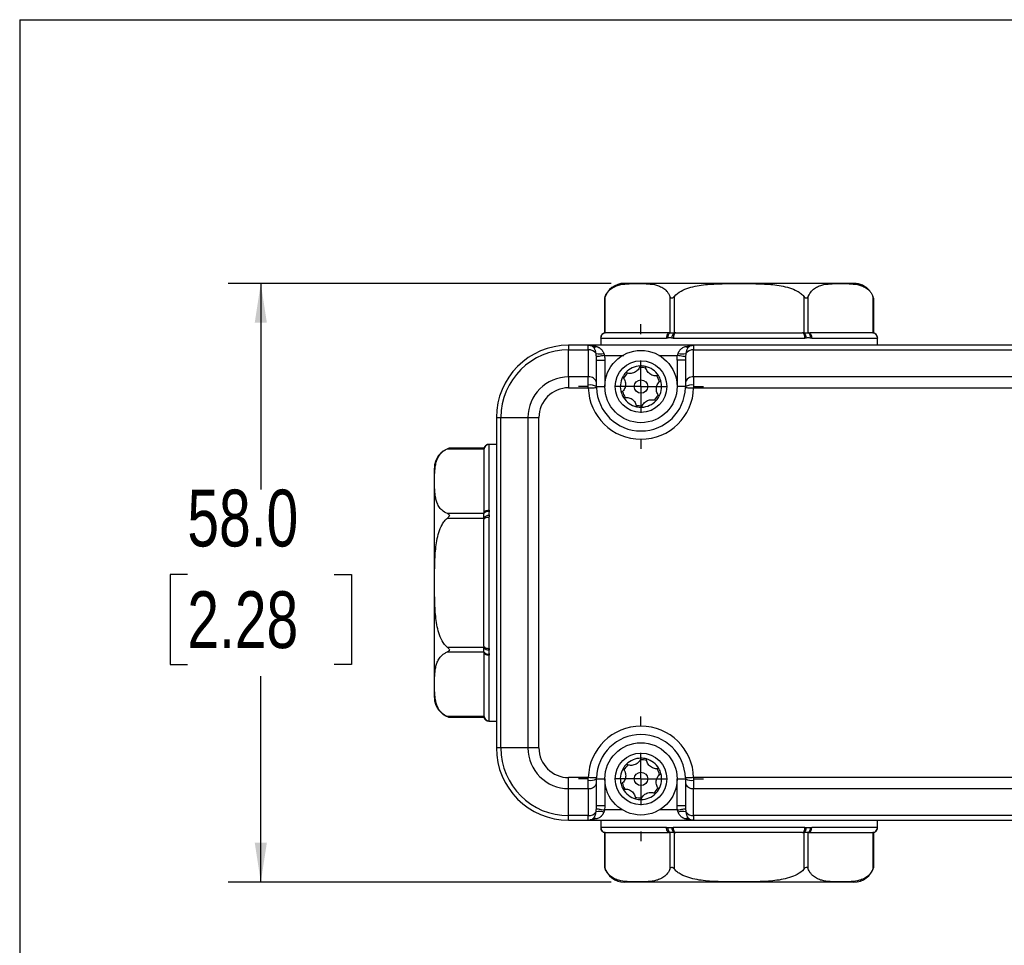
# Model space of a CAD drawing. Header units: millimetres. Extents: x 0 to 559, y 0 to 432.
# Tile 6 of 22: x 0 to 95, y 342 to 432. Entities that reach past the tile are written whole.
import ezdxf

# ---------------------------------------------------------------- set-up
doc = ezdxf.new("R2010")
doc.units = ezdxf.units.MM
doc.linetypes.add('CENTERX2', pattern=[20.32, 12.7, -2.54, 2.54, -2.54])
doc.layers.add('CENTER', color=40, linetype='CENTERX2')
doc.layers.add('DIMENSIONS', color=140, linetype='Continuous', lineweight=25)
doc.styles.add('SLDTEXTSTYLE0', font='TXT', dxfattribs={"width": 0.75})
doc.dimstyles.new('SLDDIMSTYLE1', dxfattribs={"dimtxt": 5.5, "dimasz": 3.81, "dimexe": 0, "dimexo": 0.0625, "dimgap": 1.375, "dimtad": 0, "dimtih": 1, "dimtoh": 1, "dimdec": 1, "dimrnd": 1e-09, "dimzin": 4, "dimdsep": 46, "dimtxsty": 'SLDTEXTSTYLE0', "dimsah": 1, "dimcen": 0.09, "dimadec": 0, "dimazin": 1, "dimtfac": 1, "dimtdec": 1, "dimtofl": 0, "dimtmove": 0, "dimatfit": 3, "dimfxl": 0, "dimfrac": 2, "dimtolj": 1, "dimtzin": 12, "dimarcsym": 0})

# ---------------------------------------------------------------- blocks, each defined once
blk = doc.blocks.new('_D_3')
at = {"layer": 'DIMENSIONS'}
for p, q in [((57.272, 406.262), (20.168, 406.262)), ((23.343, 406.262), (23.343, 386.301)), ((16.231, 378.072), (14.555, 378.072)), ((14.555, 378.072), (14.555, 369.34)), ((30.455, 378.072), (32.13, 378.072)), ((32.13, 378.072), (32.13, 369.34)), ((14.555, 369.34), (16.231, 369.34)), ((32.13, 369.34), (30.455, 369.34)), ((23.343, 348.262), (23.343, 368.223)), ((57.272, 348.262), (20.168, 348.262))]:
    blk.add_line(p, q, dxfattribs=at)
for points in [[(23.343, 406.262), (22.757, 402.452), (23.929, 402.452)], [(23.343, 348.262), (23.929, 352.072), (22.757, 352.072)]]:
    blk.add_solid(points, dxfattribs=at)
at = {"layer": 'DIMENSIONS', "char_height": 5.5, "attachment_point": 1, "style": 'SLDTEXTSTYLE0'}
for s, insert in [('58.0', (16.231, 386.279)), ('2.28', (16.231, 376.43))]:
    blk.add_mtext(s, dxfattribs=dict(at, insert=insert))
blk = doc.blocks.new('SW_CENTERMARKSYMBOL_0')
at = {"layer": 'CENTER', "color": 0}
for p, q in [((0, 5.08), (0, 6.04)), ((0, 0), (0, 2.54)), ((-5.08, 0), (-6.04, 0)), ((0, 0), (-2.54, 0)), ((0, 0), (0, -2.54)), ((0, 0), (2.54, 0)), ((5.08, 0), (6.04, 0)), ((0, -5.08), (0, -6.04))]:
    blk.add_line(p, q, dxfattribs=at)
blk = doc.blocks.new('SW_CENTERMARKSYMBOL_1')
at = {"layer": 'CENTER', "color": 0}
for p, q in [((0, 5.08), (0, 6.04)), ((0, 0), (0, 2.54)), ((-5.08, 0), (-6.04, 0)), ((0, 0), (-2.54, 0)), ((0, 0), (0, -2.54)), ((0, 0), (2.54, 0)), ((5.08, 0), (6.04, 0)), ((0, -5.08), (0, -6.04))]:
    blk.add_line(p, q, dxfattribs=at)

msp = doc.modelspace()

# ---------------------------------------------------------------- linework, layer by layer
at = {"color": 7, "linetype": 'Continuous'}
for q in [(0, 0), (558.8, 431.8)]:
    msp.add_line((0, 431.8), q, dxfattribs=at)
for p, q in [((56.62, 404.815), (56.62, 401.462)), ((56.687, 401.462), (56.687, 405.002)), ((62.951, 405.002), (62.951, 401.462)), ((63.384, 401.462), (63.384, 405.002)), ((75.912, 405.002), (75.912, 401.462)), ((76.345, 401.462), (76.345, 405.002)), ((82.676, 404.815), (82.583, 405.072)), ((82.61, 405.002), (82.61, 401.462)), ((82.677, 401.462), (82.677, 404.815)), ((62.951, 401.462), (62.884, 401.462)), ((63.517, 401.462), (63.384, 401.462)), ((75.912, 401.462), (75.779, 401.462)), ((76.412, 401.462), (76.345, 401.462)), ((56.248, 400.982), (56.248, 400.262)), ((56.253, 400.962), (62.622, 400.962)), ((63.28, 400.962), (76.017, 400.962)), ((76.674, 400.962), (83.043, 400.962)), ((83.048, 400.262), (83.048, 400.982)), ((53.148, 400.262), (53.148, 399.823)), ((55.048, 400.262), (53.148, 400.262)), ((53.148, 397.201), (53.148, 399.823)), ((53.148, 399.823), (55.048, 399.823)), ((55.048, 399.823), (55.048, 400.262)), ((65.248, 400.262), (55.048, 400.262)), ((55.048, 399.823), (55.048, 397.201)), ((64.423, 400.135), (65.089, 400.237)), ((65.248, 400.262), (65.248, 399.823)), ((174.766, 400.262), (65.248, 400.262)), ((65.248, 397.201), (65.248, 399.823)), ((65.248, 399.823), (174.766, 399.823)), ((55.848, 396.636), (55.848, 398.831)), ((55.848, 398.831), (56.648, 398.831)), ((56.619, 399.262), (58.482, 399.262)), ((56.648, 398.831), (56.648, 396.262)), ((61.881, 399.262), (63.677, 399.262)), ((64.448, 398.831), (63.648, 398.831)), ((63.648, 398.831), (63.648, 396.262)), ((64.448, 398.831), (64.448, 396.636)), ((53.148, 397.201), (53.148, 396.141)), ((55.048, 397.201), (53.148, 397.201)), ((55.048, 396.401), (55.048, 397.201)), ((55.848, 396.262), (55.848, 396.636)), ((64.448, 396.636), (64.448, 396.262)), ((128.769, 397.201), (65.248, 397.201)), ((65.248, 397.201), (65.248, 396.401)), ((53.148, 396.141), (55.05, 396.141)), ((55.848, 396.262), (56.648, 396.262)), ((64.448, 396.262), (63.648, 396.262)), ((65.247, 396.141), (127.675, 396.141)), ((46.148, 393.262), (46.148, 361.262)), ((46.148, 393.262), (46.587, 393.262)), ((46.587, 361.262), (46.587, 393.262)), ((46.587, 393.262), (49.209, 393.262)), ((49.209, 393.262), (49.209, 361.262)), ((49.209, 393.262), (50.269, 393.262)), ((50.269, 361.262), (50.269, 393.262)), ((41.408, 390.224), (44.948, 390.224)), ((44.948, 390.291), (41.597, 390.291)), ((46.148, 390.662), (45.428, 390.662)), ((45.448, 384.288), (45.448, 390.657)), ((44.948, 383.959), (41.408, 383.959)), ((41.408, 383.526), (44.948, 383.526)), ((44.948, 384.026), (44.948, 383.959)), ((44.948, 383.526), (44.948, 383.393)), ((45.448, 370.894), (45.448, 383.631)), ((44.948, 370.998), (41.408, 370.998)), ((44.948, 371.131), (44.948, 370.998)), ((41.408, 370.565), (44.948, 370.565)), ((44.948, 370.565), (44.948, 370.498)), ((45.448, 363.867), (45.448, 370.236)), ((44.948, 364.3), (41.408, 364.3)), ((41.597, 364.234), (44.948, 364.234)), ((45.428, 363.862), (46.148, 363.862)), ((46.587, 361.262), (46.148, 361.262)), ((49.209, 361.262), (46.587, 361.262)), ((50.269, 361.262), (49.209, 361.262)), ((55.05, 358.383), (53.148, 358.383)), ((53.148, 357.323), (53.148, 358.383)), ((55.048, 357.323), (55.048, 358.123)), ((55.848, 357.888), (55.848, 358.262)), ((55.848, 358.262), (56.648, 358.262)), ((55.848, 355.693), (55.848, 357.888)), ((56.648, 358.262), (56.648, 355.693)), ((63.648, 355.693), (63.648, 358.262)), ((63.648, 358.262), (64.448, 358.262)), ((64.448, 358.262), (64.448, 357.888)), ((64.448, 357.888), (64.448, 355.693)), ((127.675, 358.383), (65.247, 358.383)), ((65.248, 358.123), (65.248, 357.323)), ((53.148, 357.323), (55.048, 357.323)), ((53.148, 354.701), (53.148, 357.323)), ((55.048, 357.323), (55.048, 354.701)), ((65.248, 354.701), (65.248, 357.323)), ((65.248, 357.323), (128.769, 357.323)), ((55.848, 355.693), (56.648, 355.693)), ((63.648, 355.693), (64.448, 355.693)), ((55.048, 354.701), (53.148, 354.701)), ((53.148, 354.262), (53.148, 354.701)), ((55.048, 354.262), (55.048, 354.701)), ((58.345, 355.262), (56.619, 355.262)), ((63.677, 355.262), (61.951, 355.262)), ((174.766, 354.701), (65.248, 354.701)), ((65.248, 354.701), (65.248, 354.262)), ((53.148, 354.262), (55.048, 354.262)), ((55.048, 354.262), (65.248, 354.262)), ((55.873, 354.389), (55.207, 354.287)), ((56.248, 354.262), (56.248, 353.542)), ((65.248, 354.262), (174.766, 354.262)), ((83.048, 353.542), (83.048, 354.262)), ((62.622, 353.562), (56.253, 353.562)), ((56.62, 353.062), (56.62, 349.711)), ((56.687, 349.522), (56.687, 353.062)), ((62.884, 353.062), (62.951, 353.062)), ((62.951, 353.062), (62.951, 349.522)), ((76.017, 353.562), (63.28, 353.562)), ((63.384, 353.062), (63.517, 353.062)), ((63.384, 349.522), (63.384, 353.062)), ((75.779, 353.062), (75.912, 353.062)), ((75.912, 353.062), (75.912, 349.522)), ((76.345, 349.522), (76.345, 353.062)), ((76.345, 353.062), (76.412, 353.062)), ((83.043, 353.562), (76.674, 353.562)), ((82.61, 353.062), (82.61, 349.522)), ((82.677, 349.711), (82.677, 353.062))]:
    msp.add_line(p, q)
at = {"flags": 128}
for points in [[(62.884, 401.462), (62.833, 401.452), (62.784, 401.424), (62.738, 401.378), (62.699, 401.316), (62.666, 401.24), (62.642, 401.153), (62.627, 401.06), (62.622, 400.962)], [(63.517, 401.462), (63.471, 401.452), (63.426, 401.424), (63.385, 401.378), (63.349, 401.316), (63.32, 401.24), (63.298, 401.153), (63.284, 401.06), (63.28, 400.962)], [(76.017, 400.962), (76.012, 401.06), (75.999, 401.153), (75.977, 401.24), (75.947, 401.316), (75.911, 401.378), (75.87, 401.424), (75.825, 401.452), (75.779, 401.462)], [(76.412, 401.462), (76.463, 401.452), (76.512, 401.424), (76.558, 401.378), (76.597, 401.316), (76.63, 401.24), (76.654, 401.153), (76.669, 401.06), (76.674, 400.962)], [(56.619, 399.262), (56.477, 399.243), (56.34, 399.224), (56.212, 399.206), (56.097, 399.19), (55.999, 399.177), (55.921, 399.166), (55.865, 399.159), (55.833, 399.154)], [(64.463, 399.154), (64.431, 399.159), (64.375, 399.166), (64.297, 399.177), (64.199, 399.19), (64.084, 399.206), (63.956, 399.224), (63.819, 399.243), (63.677, 399.262)], [(55.05, 396.141), (55.206, 396.144), (55.356, 396.148), (55.494, 396.151), (55.615, 396.154), (55.715, 396.157), (55.788, 396.158), (55.834, 396.159), (55.849, 396.16)], [(64.447, 396.16), (64.462, 396.159), (64.508, 396.158), (64.582, 396.157), (64.681, 396.154), (64.802, 396.151), (64.941, 396.148), (65.091, 396.144), (65.247, 396.141)], [(44.948, 384.026), (44.958, 384.077), (44.986, 384.126), (45.032, 384.172), (45.095, 384.211), (45.17, 384.244), (45.257, 384.268), (45.351, 384.283), (45.448, 384.288)], [(44.948, 383.393), (44.958, 383.439), (44.986, 383.484), (45.032, 383.525), (45.095, 383.561), (45.17, 383.59), (45.257, 383.612), (45.351, 383.626), (45.448, 383.631)], [(44.948, 371.131), (44.958, 371.085), (44.986, 371.04), (45.032, 370.999), (45.095, 370.963), (45.17, 370.934), (45.257, 370.912), (45.351, 370.898), (45.448, 370.894)], [(45.448, 370.236), (45.351, 370.241), (45.257, 370.256), (45.17, 370.28), (45.095, 370.313), (45.032, 370.352), (44.986, 370.398), (44.958, 370.447), (44.948, 370.498)], [(55.849, 358.364), (55.834, 358.365), (55.788, 358.366), (55.715, 358.368), (55.615, 358.37), (55.494, 358.373), (55.356, 358.376), (55.206, 358.38), (55.05, 358.383)], [(65.247, 358.383), (65.091, 358.38), (64.941, 358.376), (64.802, 358.373), (64.681, 358.37), (64.582, 358.368), (64.508, 358.366), (64.462, 358.365), (64.447, 358.364)], [(55.833, 355.37), (55.865, 355.366), (55.921, 355.358), (55.999, 355.347), (56.097, 355.334), (56.212, 355.318), (56.34, 355.3), (56.477, 355.281), (56.619, 355.262)], [(63.677, 355.262), (63.819, 355.281), (63.956, 355.3), (64.084, 355.318), (64.199, 355.334), (64.297, 355.347), (64.375, 355.358), (64.431, 355.366), (64.463, 355.37)], [(62.884, 353.062), (62.833, 353.072), (62.784, 353.1), (62.738, 353.146), (62.699, 353.208), (62.666, 353.284), (62.642, 353.371), (62.627, 353.464), (62.622, 353.562)], [(63.517, 353.062), (63.471, 353.072), (63.426, 353.1), (63.385, 353.146), (63.349, 353.208), (63.32, 353.284), (63.298, 353.371), (63.284, 353.464), (63.28, 353.562)], [(75.779, 353.062), (75.825, 353.072), (75.87, 353.1), (75.911, 353.146), (75.947, 353.208), (75.977, 353.284), (75.999, 353.371), (76.012, 353.464), (76.017, 353.562)], [(76.412, 353.062), (76.463, 353.072), (76.512, 353.1), (76.558, 353.146), (76.597, 353.208), (76.63, 353.284), (76.654, 353.371), (76.669, 353.464), (76.674, 353.562)]]:
    msp.add_lwpolyline(points, dxfattribs=at)
for centre, radius in [((60.148, 396.262), 3.5), ((60.148, 396.262), 2.5), ((60.148, 396.262), 0.65), ((60.148, 358.262), 3.5), ((60.148, 358.262), 2.5), ((60.148, 358.262), 0.65)]:
    msp.add_circle(centre, radius)
for centre, radius, start, end in [((58.542, 404.262), 2, 90, 163.92905), ((80.754, 404.262), 2, 39.64815, 90), ((56.75, 400.966), 0.5, 97.2624, 179.86297), ((56.753, 400.962), 0.5, 90.01092, 180.01192), ((63.211, 401.075), 0.467, 123.89781, 193.3011), ((63.679, 401.01), 0.54, 123.16916, 184.54077), ((75.617, 401.01), 0.54, 355.45853, 56.83154), ((76.085, 401.075), 0.467, 346.698, 56.10309), ((82.543, 400.962), 0.5, 359.98843, 89.98872), ((82.546, 400.966), 0.5, 0.13893, 82.73569), ((53.148, 393.262), 7, 90, 180), ((53.148, 393.262), 6.561, 90, 180), ((55.048, 399.462), 0.8, 58.96487, 90), ((55.104, 398.991), 0.834, 33.40102, 93.85755), ((55.68, 400.554), 0.462, 241.70914, 294.75692), ((56.127, 401.02), 1.603, 258.23122, 285.37214), ((64.169, 401.02), 1.603, 254.62788, 281.76876), ((64.617, 400.554), 0.462, 245.24252, 298.29142), ((65.192, 398.991), 0.834, 86.14245, 146.59898), ((65.248, 399.462), 0.8, 90, 121.03513), ((60.148, 396.262), 2, 137.09504, 152.43175), ((60.148, 396.262), 1.85, 135.1164, 154.41039), ((60.148, 396.262), 2, 92.43175, 137.09504), ((60.148, 396.262), 1.85, 75.1164, 94.41039), ((60.148, 396.262), 2, 77.09504, 92.43175), ((60.148, 396.262), 2, 32.43175, 77.09504), ((53.148, 393.262), 3.939, 90, 180), ((55.148, 396.494), 0.714, 11.42255, 98.04859), ((60.148, 396.262), 2, 152.43175, 197.09504), ((60.148, 396.262), 1.85, 15.1164, 34.41039), ((60.148, 396.262), 2, 17.09504, 32.43175), ((60.148, 396.262), 2, 332.43175, 17.09504), ((65.148, 396.494), 0.714, 81.94995, 168.57874), ((53.148, 393.262), 2.879, 90, 180), ((55.242, 395.143), 1.273, 61.56852, 98.76642), ((60.148, 396.262), 5.1, 181.3631, 358.6369), ((60.148, 396.262), 4.3, 181.3631, 358.6369), ((60.148, 396.262), 2, 197.09504, 212.43175), ((60.148, 396.262), 1.85, 195.1164, 214.41039), ((65.054, 395.143), 1.273, 81.23279, 118.43228), ((60.148, 396.262), 2, 212.43175, 257.09504), ((60.148, 396.262), 2, 272.43175, 317.09504), ((60.148, 396.262), 1.85, 315.1164, 334.41039), ((60.148, 396.262), 2, 317.09504, 332.43175), ((60.148, 396.262), 1.85, 255.1164, 274.41039), ((60.148, 396.262), 2, 257.09504, 272.43175), ((42.148, 388.368), 2, 106.00468, 180), ((45.444, 390.16), 0.5, 90.13824, 172.73525), ((45.448, 390.157), 0.5, 89.98938, 179.98671), ((45.335, 383.699), 0.467, 76.69888, 146.10166), ((45.4, 383.231), 0.54, 85.45883, 146.83022), ((45.4, 371.293), 0.54, 213.16978, 274.54117), ((45.335, 370.825), 0.467, 213.89834, 283.30112), ((42.148, 366.156), 2, 180, 253.98235), ((45.448, 364.367), 0.5, 180.01329, 270.01062), ((45.444, 364.364), 0.5, 187.26475, 269.86176), ((60.148, 358.262), 5.1, 1.3631, 178.6369), ((60.148, 358.262), 4.3, 1.3631, 178.6369), ((53.148, 361.262), 7, 180, 270), ((53.148, 361.262), 6.561, 180, 270), ((53.148, 361.262), 3.939, 180, 270), ((53.148, 361.262), 2.879, 180, 270), ((60.148, 358.262), 2, 134.85432, 150.19103), ((60.148, 358.262), 1.85, 132.87568, 152.16967), ((60.148, 358.262), 2, 90.19103, 134.85432), ((60.148, 358.262), 1.85, 72.87568, 92.16967), ((60.148, 358.262), 2, 74.85432, 90.19103), ((60.148, 358.262), 2, 30.19103, 74.85432), ((60.148, 358.262), 2, 150.19103, 194.85432), ((60.148, 358.262), 1.85, 12.87568, 32.16967), ((60.148, 358.262), 2, 14.85432, 30.19103), ((60.148, 358.262), 2, 330.19103, 14.85432), ((55.242, 359.381), 1.273, 261.23358, 298.43148), ((55.148, 358.03), 0.714, 261.95141, 348.57745), ((60.148, 358.262), 2, 194.85432, 210.19103), ((60.148, 358.262), 1.85, 192.87568, 212.16967), ((65.054, 359.381), 1.273, 241.56772, 278.76721), ((65.148, 358.03), 0.714, 191.4214, 278.04973), ((60.148, 358.262), 2, 210.19103, 254.85432), ((60.148, 358.262), 2, 270.19103, 314.85432), ((60.148, 358.262), 1.85, 312.87568, 332.16967), ((60.148, 358.262), 2, 314.85432, 330.19103), ((60.148, 358.262), 1.85, 252.87568, 272.16967), ((60.148, 358.262), 2, 254.85432, 270.19103), ((55.104, 355.533), 0.834, 266.14245, 326.59898), ((56.127, 353.504), 1.603, 74.62786, 101.76878), ((64.169, 353.504), 1.603, 78.23124, 105.37212), ((65.192, 355.533), 0.834, 213.40102, 273.85755), ((55.048, 355.062), 0.8, 270, 301.03513), ((55.68, 353.97), 0.462, 65.24308, 118.29086), ((64.617, 353.97), 0.462, 61.70858, 114.75748), ((65.248, 355.062), 0.8, 238.96487, 270), ((56.75, 353.558), 0.5, 180.13703, 262.7376), ((56.753, 353.562), 0.5, 179.98808, 269.98908), ((63.211, 353.449), 0.467, 166.6989, 236.10219), ((63.679, 353.514), 0.54, 175.45923, 236.83084), ((75.617, 353.514), 0.54, 303.16846, 4.54147), ((76.085, 353.449), 0.467, 303.89691, 13.302), ((82.543, 353.562), 0.5, 270.01128, 0.01157), ((82.546, 353.558), 0.5, 277.26431, 359.86107), ((58.542, 350.262), 2, 196.00468, 270), ((80.754, 350.262), 2, 270, 343.98235)]:
    msp.add_arc(centre, radius, start, end)
for points, knots in [([(56.687, 405.002), (56.775, 405.217), (56.886, 405.379), (57.128, 405.647), (57.255, 405.747), (57.517, 405.91), (57.651, 405.973), (57.92, 406.071), (58.055, 406.107), (58.461, 406.191), (58.733, 406.215), (59.276, 406.243), (59.548, 406.247), (60.092, 406.247), (60.364, 406.243), (60.908, 406.215), (61.179, 406.19), (61.585, 406.106), (61.72, 406.07), (61.988, 405.972), (62.122, 405.91), (62.383, 405.746), (62.511, 405.644), (62.691, 405.446), (62.748, 405.372), (62.856, 405.204), (62.907, 405.109), (62.951, 405.002)], [0, 0, 0, 0, 0.0625, 0.0625, 0.125, 0.125, 0.1875, 0.1875, 0.25, 0.25, 0.375, 0.375, 0.5, 0.5, 0.625, 0.625, 0.75, 0.75, 0.8125, 0.8125, 0.875, 0.875, 0.9375, 0.9375, 0.96875, 0.96875, 1, 1, 1, 1]), ([(64.095, 406.262), (63.712, 406.262), (62.934, 406.262), (61.877, 406.262), (60.991, 406.262), (60.277, 406.262), (59.528, 406.262), (58.979, 406.262), (58.665, 406.262), (58.548, 406.262), (58.554, 406.262), (58.556, 406.262)], [0, 0, 0, 0, 0.116462, 0.236536, 0.360012, 0.456504, 0.553041, 0.749913, 0.848458, 0.947049, 1, 1, 1, 1]), ([(63.384, 405.002), (63.561, 405.217), (63.783, 405.379), (64.267, 405.647), (64.522, 405.747), (65.044, 405.91), (65.313, 405.973), (65.852, 406.071), (66.122, 406.107), (66.933, 406.191), (67.476, 406.215), (68.562, 406.243), (69.106, 406.247), (70.195, 406.247), (70.739, 406.243), (71.827, 406.215), (72.369, 406.19), (73.18, 406.106), (73.45, 406.07), (73.987, 405.972), (74.255, 405.91), (74.777, 405.746), (75.034, 405.644), (75.392, 405.446), (75.507, 405.372), (75.723, 405.204), (75.824, 405.109), (75.912, 405.002)], [0, 0, 0, 0, 0.0625, 0.0625, 0.125, 0.125, 0.1875, 0.1875, 0.25, 0.25, 0.375, 0.375, 0.5, 0.5, 0.625, 0.625, 0.75, 0.75, 0.8125, 0.8125, 0.875, 0.875, 0.9375, 0.9375, 0.96875, 0.96875, 1, 1, 1, 1]), ([(80.74, 406.262), (80.743, 406.262), (80.753, 406.262), (80.612, 406.262), (80.194, 406.262), (79.414, 406.262), (78.534, 406.262), (77.624, 406.262), (76.644, 406.262), (75.644, 406.262), (74.331, 406.262), (72.9, 406.262), (71.406, 406.262), (70.273, 406.262), (69.141, 406.262), (67.682, 406.262), (65.945, 406.262), (64.7, 406.262), (64.095, 406.262)], [0, 0, 0, 0, 0.021775, 0.070054, 0.162616, 0.249948, 0.308186, 0.368241, 0.429992, 0.478247, 0.526526, 0.624983, 0.674265, 0.723571, 0.771827, 0.820106, 0.912669, 1, 1, 1, 1]), ([(76.345, 405.002), (76.434, 405.217), (76.545, 405.379), (76.787, 405.647), (76.914, 405.747), (77.175, 405.91), (77.31, 405.973), (77.579, 406.071), (77.714, 406.107), (78.12, 406.191), (78.391, 406.215), (78.935, 406.243), (79.207, 406.247), (79.751, 406.247), (80.023, 406.243), (80.567, 406.215), (80.838, 406.19), (81.244, 406.106), (81.378, 406.07), (81.647, 405.972), (81.781, 405.91), (82.042, 405.746), (82.17, 405.644), (82.349, 405.446), (82.407, 405.372), (82.515, 405.204), (82.566, 405.109), (82.61, 405.002)], [0, 0, 0, 0, 0.0625, 0.0625, 0.125, 0.125, 0.1875, 0.1875, 0.25, 0.25, 0.375, 0.375, 0.5, 0.5, 0.625, 0.625, 0.75, 0.75, 0.8125, 0.8125, 0.875, 0.875, 0.9375, 0.9375, 0.96875, 0.96875, 1, 1, 1, 1]), ([(56.687, 405.002), (56.67, 404.96), (56.647, 404.899), (56.628, 404.839), (56.62, 404.815), (56.62, 404.815), (56.62, 404.815)], [0, 0, 0, 0, 0.495663, 0.71684, 0.902332, 1, 1, 1, 1]), ([(63.384, 405.002), (63.348, 404.959), (63.312, 404.917), (63.229, 404.844), (63.181, 404.812), (63.084, 404.813), (63.046, 404.846), (62.989, 404.918), (62.968, 404.959), (62.951, 405.002)], [0, 0, 0, 0, 0.25, 0.25, 0.5, 0.5, 0.75, 0.75, 1, 1, 1, 1]), ([(76.345, 405.002), (76.328, 404.959), (76.307, 404.918), (76.249, 404.845), (76.21, 404.813), (76.138, 404.813), (76.113, 404.821), (76.067, 404.847), (76.045, 404.863), (75.984, 404.918), (75.948, 404.959), (75.912, 405.002)], [0, 0, 0, 0, 0.25, 0.25, 0.5, 0.5, 0.625, 0.625, 0.75, 0.75, 1, 1, 1, 1]), ([(82.676, 404.815), (82.676, 404.814), (82.677, 404.812), (82.672, 404.829), (82.654, 404.886), (82.628, 404.955), (82.61, 405.002)], [0, 0, 0, 0, 0.050647, 0.198822, 0.446133, 1, 1, 1, 1]), ([(56.624, 401.463), (56.573, 401.445), (56.469, 401.408), (56.346, 401.291), (56.263, 401.142), (56.253, 401.032), (56.248, 400.979)], [0, 0, 0, 0, 0.242812, 0.499644, 0.756663, 1, 1, 1, 1]), ([(56.624, 401.462), (56.623, 401.462), (56.614, 401.462), (56.643, 401.462), (56.677, 401.462), (56.687, 401.462)], [0, 0, 0, 0, 0.12102, 0.768862, 1, 1, 1, 1]), ([(62.812, 401.462), (62.4, 401.462), (61.551, 401.462), (60.399, 401.462), (59.345, 401.462), (58.448, 401.462), (57.723, 401.462), (57.198, 401.462), (56.853, 401.462), (56.786, 401.462), (56.753, 401.462)], [0, 0, 0, 0, 0.116935, 0.240859, 0.368667, 0.496516, 0.624323, 0.752172, 0.876076, 1, 1, 1, 1]), ([(62.951, 401.462), (62.995, 401.462), (63.058, 401.462), (63.21, 401.462), (63.296, 401.462), (63.384, 401.462)], [0, 0, 0, 0, 0.5, 0.5, 1, 1, 1, 1]), ([(75.912, 401.462), (76, 401.462), (76.087, 401.462), (76.238, 401.462), (76.301, 401.462), (76.345, 401.462)], [0, 0, 0, 0, 0.5, 0.5, 1, 1, 1, 1]), ([(82.543, 401.462), (82.51, 401.462), (82.444, 401.462), (82.098, 401.462), (81.573, 401.462), (80.849, 401.462), (79.951, 401.462), (78.897, 401.462), (77.745, 401.462), (76.896, 401.462), (76.484, 401.462)], [0, 0, 0, 0, 0.123904, 0.247828, 0.375636, 0.503484, 0.631292, 0.75914, 0.883044, 1, 1, 1, 1]), ([(82.61, 401.462), (82.629, 401.462), (82.669, 401.462), (82.671, 401.462), (82.672, 401.462)], [0, 0, 0, 0, 0.479927, 1, 1, 1, 1]), ([(83.048, 400.979), (83.043, 401.032), (83.033, 401.142), (82.95, 401.291), (82.827, 401.408), (82.723, 401.445), (82.673, 401.463)], [0, 0, 0, 0, 0.243335, 0.500351, 0.7571702, 1, 1, 1, 1]), ([(56.25, 400.967), (56.249, 400.971), (56.248, 400.976), (56.248, 400.978), (56.248, 400.979)], [0, 0, 0, 0, 0.623365, 1, 1, 1, 1]), ([(56.253, 400.962), (56.253, 400.962), (56.251, 400.963), (56.25, 400.966), (56.25, 400.967)], [0, 0, 0, 0, 0.5037, 1, 1, 1, 1]), ([(62.757, 400.967), (62.735, 400.966), (62.69, 400.963), (62.645, 400.962), (62.622, 400.962)], [0, 0, 0, 0, 0.4963, 1, 1, 1, 1]), ([(62.948, 400.979), (62.924, 400.978), (62.86, 400.976), (62.797, 400.971), (62.757, 400.967)], [0, 0, 0, 0, 0.376602, 1, 1, 1, 1]), ([(63.28, 400.962), (63.256, 400.962), (63.21, 400.963), (63.164, 400.966), (63.141, 400.967)], [0, 0, 0, 0, 0.5037, 1, 1, 1, 1]), ([(76.155, 400.967), (76.132, 400.966), (76.086, 400.963), (76.04, 400.962), (76.017, 400.962)], [0, 0, 0, 0, 0.4963, 1, 1, 1, 1]), ([(76.539, 400.967), (76.476, 400.972), (76.412, 400.979), (76.284, 400.979), (76.22, 400.972), (76.155, 400.967)], [0, 0, 0, 0, 0.5, 0.5, 1, 1, 1, 1]), ([(76.674, 400.962), (76.652, 400.962), (76.607, 400.963), (76.562, 400.966), (76.539, 400.967)], [0, 0, 0, 0, 0.5037, 1, 1, 1, 1]), ([(83.046, 400.967), (83.046, 400.966), (83.045, 400.963), (83.043, 400.962), (83.043, 400.962)], [0, 0, 0, 0, 0.4963, 1, 1, 1, 1]), ([(83.048, 400.979), (83.048, 400.978), (83.048, 400.976), (83.047, 400.971), (83.046, 400.967)], [0, 0, 0, 0, 0.376603, 1, 1, 1, 1]), ([(55.048, 400.262), (55.106, 400.261), (55.211, 400.259), (55.35, 400.247), (55.504, 400.227), (55.676, 400.195), (55.81, 400.154), (55.873, 400.135)], [0, 0, 0, 0, 0.208505, 0.375181, 0.500029, 0.766161, 1, 1, 1, 1]), ([(55.8, 399.45), (55.796, 399.478), (55.787, 399.534), (55.77, 399.616), (55.747, 399.707), (55.717, 399.802), (55.677, 399.895), (55.632, 399.977), (55.582, 400.046), (55.526, 400.104), (55.482, 400.133), (55.461, 400.147)], [0, 0, 0, 0, 0.085903, 0.175029, 0.26753, 0.393193, 0.521057, 0.644317, 0.76452, 0.884374, 1, 1, 1, 1]), ([(55.833, 399.154), (55.83, 399.187), (55.824, 399.253), (55.812, 399.352), (55.804, 399.417), (55.8, 399.45)], [0, 0, 0, 0, 0.321272, 0.65436, 1, 1, 1, 1]), ([(55.873, 400.135), (55.903, 400.124), (55.964, 400.102), (56.049, 400.062), (56.131, 400.015), (56.207, 399.961), (56.297, 399.885), (56.393, 399.779), (56.486, 399.636), (56.53, 399.527), (56.552, 399.473)], [0, 0, 0, 0, 0.100952, 0.201098, 0.300758, 0.400256, 0.499915, 0.671924, 0.837867, 1, 1, 1, 1]), ([(56.552, 399.473), (56.566, 399.435), (56.591, 399.366), (56.61, 399.294), (56.619, 399.262)], [0, 0, 0, 0, 0.558447, 1, 1, 1, 1]), ([(63.677, 399.262), (63.686, 399.294), (63.706, 399.366), (63.73, 399.435), (63.744, 399.473)], [0, 0, 0, 0, 0.441554, 1, 1, 1, 1]), ([(63.744, 399.473), (63.754, 399.501), (63.775, 399.555), (63.813, 399.632), (63.856, 399.705), (63.905, 399.775), (63.958, 399.84), (64.035, 399.918), (64.138, 400), (64.274, 400.079), (64.373, 400.116), (64.423, 400.135)], [0, 0, 0, 0, 0.08077, 0.162208, 0.244613, 0.328272, 0.413462, 0.500443, 0.66622, 0.832241, 1, 1, 1, 1]), ([(64.496, 399.45), (64.49, 399.4), (64.478, 399.304), (64.468, 399.203), (64.463, 399.154)], [0, 0, 0, 0, 0.5137183, 1, 1, 1, 1]), ([(64.836, 400.147), (64.821, 400.138), (64.792, 400.119), (64.752, 400.085), (64.709, 400.039), (64.664, 399.977), (64.619, 399.895), (64.58, 399.802), (64.545, 399.694), (64.517, 399.578), (64.503, 399.492), (64.496, 399.45)], [0, 0, 0, 0, 0.0765928, 0.1551617, 0.2355443, 0.355707, 0.4790124, 0.6068363, 0.732544, 0.8699592, 1, 1, 1, 1]), ([(56.619, 399.262), (56.627, 399.191), (56.644, 399.047), (56.647, 398.903), (56.648, 398.831)], [0, 0, 0, 0, 0.49885, 1, 1, 1, 1]), ([(63.648, 398.831), (63.649, 398.903), (63.652, 399.047), (63.669, 399.191), (63.677, 399.262)], [0, 0, 0, 0, 0.50115, 1, 1, 1, 1]), ([(60.063, 398.26), (60.026, 398.128), (59.962, 398.003), (59.778, 397.783), (59.658, 397.688), (59.385, 397.562), (59.233, 397.531), (58.946, 397.534), (58.808, 397.566), (58.683, 397.624)], [0, 0, 0, 0, 0.25, 0.25, 0.5, 0.5, 0.75, 0.75, 1, 1, 1, 1]), ([(61.836, 397.335), (61.703, 397.301), (61.563, 397.294), (61.28, 397.343), (61.138, 397.4), (60.892, 397.573), (60.789, 397.689), (60.648, 397.939), (60.607, 398.075), (60.595, 398.211)], [0, 0, 0, 0, 0.25, 0.25, 0.5, 0.5, 0.75, 0.75, 1, 1, 1, 1]), ([(58.375, 397.188), (58.471, 397.089), (58.547, 396.971), (58.646, 396.702), (58.668, 396.551), (58.641, 396.251), (58.592, 396.104), (58.446, 395.857), (58.349, 395.754), (58.236, 395.674)], [0, 0, 0, 0, 0.25, 0.25, 0.5, 0.5, 0.75, 0.75, 1, 1, 1, 1]), ([(61.921, 395.336), (61.825, 395.435), (61.749, 395.553), (61.65, 395.822), (61.628, 395.973), (61.655, 396.273), (61.704, 396.42), (61.851, 396.667), (61.948, 396.77), (62.06, 396.85)], [0, 0, 0, 0, 0.25, 0.25, 0.5, 0.5, 0.75, 0.75, 1, 1, 1, 1]), ([(58.46, 395.189), (58.593, 395.223), (58.734, 395.23), (59.016, 395.181), (59.158, 395.124), (59.404, 394.951), (59.507, 394.835), (59.648, 394.585), (59.689, 394.449), (59.701, 394.313)], [0, 0, 0, 0, 0.25, 0.25, 0.5, 0.5, 0.75, 0.75, 1, 1, 1, 1]), ([(60.233, 394.264), (60.27, 394.396), (60.335, 394.521), (60.518, 394.741), (60.638, 394.836), (60.911, 394.962), (61.063, 394.993), (61.35, 394.99), (61.488, 394.958), (61.613, 394.9)], [0, 0, 0, 0, 0.25, 0.25, 0.5, 0.5, 0.75, 0.75, 1, 1, 1, 1]), ([(41.408, 383.959), (41.193, 384.048), (41.031, 384.159), (40.763, 384.401), (40.663, 384.528), (40.5, 384.789), (40.437, 384.924), (40.339, 385.193), (40.303, 385.328), (40.219, 385.734), (40.195, 386.005), (40.167, 386.549), (40.163, 386.821), (40.163, 387.365), (40.167, 387.637), (40.195, 388.181), (40.22, 388.452), (40.304, 388.857), (40.34, 388.992), (40.438, 389.261), (40.5, 389.395), (40.664, 389.656), (40.766, 389.784), (40.964, 389.963), (41.038, 390.021), (41.206, 390.129), (41.301, 390.18), (41.408, 390.224)], [0, 0, 0, 0, 0.0625, 0.0625, 0.125, 0.125, 0.1875, 0.1875, 0.25, 0.25, 0.375, 0.375, 0.5, 0.5, 0.625, 0.625, 0.75, 0.75, 0.8125, 0.8125, 0.875, 0.875, 0.9375, 0.9375, 0.96875, 0.96875, 1, 1, 1, 1]), ([(41.597, 390.291), (41.597, 390.291), (41.6, 390.291), (41.586, 390.287), (41.528, 390.269), (41.458, 390.242), (41.408, 390.224)], [0, 0, 0, 0, 0.0007473, 0.1821613, 0.4227454, 1, 1, 1, 1]), ([(45.431, 390.662), (45.378, 390.657), (45.268, 390.647), (45.119, 390.564), (45.002, 390.441), (44.965, 390.337), (44.947, 390.287)], [0, 0, 0, 0, 0.243346, 0.500358, 0.757173, 1, 1, 1, 1]), ([(44.948, 390.224), (44.948, 390.243), (44.948, 390.282), (44.948, 390.285), (44.948, 390.286)], [0, 0, 0, 0, 0.479929, 1, 1, 1, 1]), ([(44.948, 390.157), (44.948, 390.124), (44.948, 390.057), (44.948, 389.712), (44.948, 389.187), (44.948, 388.463), (44.948, 387.565), (44.948, 386.511), (44.948, 385.359), (44.948, 384.51), (44.948, 384.098)], [0, 0, 0, 0, 0.123904, 0.247828, 0.375636, 0.503484, 0.631292, 0.759141, 0.883045, 1, 1, 1, 1]), ([(45.443, 390.66), (45.444, 390.66), (45.447, 390.659), (45.448, 390.657), (45.448, 390.657)], [0, 0, 0, 0, 0.4963, 1, 1, 1, 1]), ([(40.148, 366.156), (40.148, 366.156), (40.148, 367.326), (40.148, 371.492), (40.148, 374.317), (40.148, 380.207), (40.148, 383.032), (40.148, 387.198), (40.148, 388.368), (40.148, 388.368)], [0, 0, 0, 0, 0.25, 0.25, 0.5, 0.5, 0.75, 0.75, 1, 1, 1, 1]), ([(45.448, 384.288), (45.448, 384.266), (45.447, 384.221), (45.444, 384.175), (45.443, 384.153)], [0, 0, 0, 0, 0.5037, 1, 1, 1, 1]), ([(41.408, 370.998), (41.193, 371.175), (41.031, 371.397), (40.763, 371.881), (40.663, 372.135), (40.5, 372.658), (40.437, 372.927), (40.339, 373.466), (40.303, 373.736), (40.219, 374.547), (40.195, 375.09), (40.167, 376.176), (40.163, 376.72), (40.163, 377.809), (40.167, 378.353), (40.195, 379.441), (40.22, 379.983), (40.304, 380.794), (40.34, 381.064), (40.438, 381.601), (40.5, 381.869), (40.664, 382.391), (40.766, 382.648), (40.964, 383.006), (41.038, 383.121), (41.206, 383.337), (41.301, 383.438), (41.408, 383.526)], [0, 0, 0, 0, 0.0625, 0.0625, 0.125, 0.125, 0.1875, 0.1875, 0.25, 0.25, 0.375, 0.375, 0.5, 0.5, 0.625, 0.625, 0.75, 0.75, 0.8125, 0.8125, 0.875, 0.875, 0.9375, 0.9375, 0.96875, 0.96875, 1, 1, 1, 1]), ([(41.408, 383.959), (41.451, 383.942), (41.493, 383.92), (41.565, 383.863), (41.597, 383.824), (41.597, 383.752), (41.589, 383.727), (41.563, 383.681), (41.547, 383.659), (41.492, 383.598), (41.451, 383.562), (41.408, 383.526)], [0, 0, 0, 0, 0.25, 0.25, 0.5, 0.5, 0.625, 0.625, 0.75, 0.75, 1, 1, 1, 1]), ([(44.948, 383.526), (44.948, 383.614), (44.948, 383.701), (44.948, 383.852), (44.948, 383.915), (44.948, 383.959)], [0, 0, 0, 0, 0.5, 0.5, 1, 1, 1, 1]), ([(45.443, 384.153), (45.44, 384.114), (45.435, 384.05), (45.43, 383.962), (45.435, 383.874), (45.44, 383.809), (45.443, 383.769)], [0, 0, 0, 0, 0.311683, 0.5, 0.688285, 1, 1, 1, 1]), ([(45.443, 383.769), (45.444, 383.746), (45.447, 383.7), (45.448, 383.654), (45.448, 383.631)], [0, 0, 0, 0, 0.4963, 1, 1, 1, 1]), ([(41.408, 370.998), (41.451, 370.962), (41.493, 370.926), (41.565, 370.844), (41.597, 370.795), (41.597, 370.723), (41.589, 370.701), (41.563, 370.663), (41.547, 370.646), (41.492, 370.603), (41.451, 370.582), (41.408, 370.565)], [0, 0, 0, 0, 0.25, 0.25, 0.5, 0.5, 0.625, 0.625, 0.75, 0.75, 1, 1, 1, 1]), ([(44.948, 370.565), (44.948, 370.609), (44.948, 370.672), (44.948, 370.823), (44.948, 370.91), (44.948, 370.998)], [0, 0, 0, 0, 0.5, 0.5, 1, 1, 1, 1]), ([(45.448, 370.894), (45.448, 370.87), (45.447, 370.824), (45.444, 370.778), (45.443, 370.755)], [0, 0, 0, 0, 0.5037, 1, 1, 1, 1]), ([(41.408, 364.3), (41.193, 364.389), (41.031, 364.5), (40.763, 364.742), (40.663, 364.869), (40.5, 365.13), (40.437, 365.265), (40.339, 365.534), (40.303, 365.669), (40.219, 366.075), (40.195, 366.346), (40.167, 366.89), (40.163, 367.162), (40.163, 367.706), (40.167, 367.978), (40.195, 368.522), (40.22, 368.793), (40.304, 369.199), (40.34, 369.333), (40.438, 369.602), (40.5, 369.736), (40.664, 369.997), (40.766, 370.125), (40.964, 370.305), (41.038, 370.362), (41.206, 370.47), (41.301, 370.521), (41.408, 370.565)], [0, 0, 0, 0, 0.0625, 0.0625, 0.125, 0.125, 0.1875, 0.1875, 0.25, 0.25, 0.375, 0.375, 0.5, 0.5, 0.625, 0.625, 0.75, 0.75, 0.8125, 0.8125, 0.875, 0.875, 0.9375, 0.9375, 0.96875, 0.96875, 1, 1, 1, 1]), ([(44.948, 370.426), (44.948, 370.014), (44.948, 369.165), (44.948, 368.013), (44.948, 366.959), (44.948, 366.062), (44.948, 365.337), (44.948, 364.812), (44.948, 364.466), (44.948, 364.4), (44.948, 364.367)], [0, 0, 0, 0, 0.116935, 0.240859, 0.368667, 0.496515, 0.624323, 0.752172, 0.876076, 1, 1, 1, 1]), ([(45.443, 370.755), (45.438, 370.69), (45.431, 370.626), (45.431, 370.498), (45.438, 370.434), (45.443, 370.371)], [0, 0, 0, 0, 0.5, 0.5, 1, 1, 1, 1]), ([(45.443, 370.371), (45.444, 370.349), (45.447, 370.303), (45.448, 370.259), (45.448, 370.236)], [0, 0, 0, 0, 0.4963, 1, 1, 1, 1]), ([(41.408, 364.3), (41.45, 364.284), (41.511, 364.26), (41.572, 364.241), (41.594, 364.234), (41.597, 364.234), (41.597, 364.234)], [0, 0, 0, 0, 0.495695, 0.722548, 0.904604, 1, 1, 1, 1]), ([(44.947, 364.237), (44.965, 364.187), (45.003, 364.083), (45.12, 363.96), (45.268, 363.877), (45.378, 363.867), (45.431, 363.862)], [0, 0, 0, 0, 0.242858, 0.49969, 0.756687, 1, 1, 1, 1]), ([(44.948, 364.234), (44.948, 364.238), (44.948, 364.246), (44.948, 364.286), (44.948, 364.3)], [0, 0, 0, 0, 0.64321, 1, 1, 1, 1]), ([(45.448, 363.867), (45.448, 363.867), (45.447, 363.865), (45.444, 363.864), (45.443, 363.864)], [0, 0, 0, 0, 0.5036997, 1, 1, 1, 1]), ([(60.141, 360.262), (60.099, 360.131), (60.03, 360.009), (59.838, 359.796), (59.714, 359.706), (59.436, 359.59), (59.283, 359.565), (58.997, 359.58), (58.86, 359.618), (58.737, 359.68)], [0, 0, 0, 0, 0.25, 0.25, 0.5, 0.5, 0.75, 0.75, 1, 1, 1, 1]), ([(61.877, 359.268), (61.742, 359.239), (61.602, 359.238), (61.322, 359.297), (61.182, 359.36), (60.943, 359.543), (60.844, 359.663), (60.714, 359.918), (60.678, 360.055), (60.671, 360.193)], [0, 0, 0, 0, 0.25, 0.25, 0.5, 0.5, 0.75, 0.75, 1, 1, 1, 1]), ([(58.413, 359.256), (58.505, 359.154), (58.576, 359.033), (58.665, 358.761), (58.68, 358.608), (58.642, 358.31), (58.587, 358.165), (58.431, 357.924), (58.33, 357.824), (58.215, 357.749)], [0, 0, 0, 0, 0.25, 0.25, 0.5, 0.5, 0.75, 0.75, 1, 1, 1, 1]), ([(61.883, 357.268), (61.792, 357.37), (61.72, 357.491), (61.632, 357.763), (61.616, 357.916), (61.654, 358.214), (61.709, 358.359), (61.865, 358.6), (61.966, 358.7), (62.081, 358.775)], [0, 0, 0, 0, 0.25, 0.25, 0.5, 0.5, 0.75, 0.75, 1, 1, 1, 1]), ([(58.419, 357.256), (58.554, 357.285), (58.694, 357.286), (58.975, 357.227), (59.114, 357.164), (59.353, 356.981), (59.452, 356.861), (59.583, 356.606), (59.618, 356.469), (59.626, 356.331)], [0, 0, 0, 0, 0.25, 0.25, 0.5, 0.5, 0.75, 0.75, 1, 1, 1, 1]), ([(60.155, 356.262), (60.197, 356.393), (60.266, 356.515), (60.458, 356.728), (60.582, 356.818), (60.86, 356.934), (61.013, 356.959), (61.3, 356.944), (61.436, 356.906), (61.559, 356.844)], [0, 0, 0, 0, 0.25, 0.25, 0.5, 0.5, 0.75, 0.75, 1, 1, 1, 1]), ([(56.648, 355.693), (56.647, 355.621), (56.644, 355.477), (56.627, 355.333), (56.619, 355.262)], [0, 0, 0, 0, 0.50115, 1, 1, 1, 1]), ([(63.677, 355.262), (63.669, 355.333), (63.652, 355.477), (63.649, 355.621), (63.648, 355.693)], [0, 0, 0, 0, 0.49885, 1, 1, 1, 1]), ([(55.461, 354.377), (55.475, 354.386), (55.504, 354.405), (55.544, 354.439), (55.587, 354.485), (55.632, 354.547), (55.677, 354.629), (55.717, 354.722), (55.751, 354.83), (55.779, 354.946), (55.793, 355.032), (55.8, 355.074)], [0, 0, 0, 0, 0.0765928, 0.1551617, 0.2355443, 0.355707, 0.4790124, 0.6068363, 0.732544, 0.8699592, 1, 1, 1, 1]), ([(55.8, 355.074), (55.806, 355.124), (55.818, 355.22), (55.829, 355.321), (55.833, 355.37)], [0, 0, 0, 0, 0.513718, 1, 1, 1, 1]), ([(56.552, 355.051), (56.542, 355.023), (56.521, 354.969), (56.483, 354.892), (56.44, 354.819), (56.392, 354.749), (56.338, 354.684), (56.261, 354.606), (56.158, 354.524), (56.023, 354.445), (55.923, 354.408), (55.873, 354.389)], [0, 0, 0, 0, 0.0807703, 0.1622083, 0.2446127, 0.328272, 0.4134618, 0.5004434, 0.66622, 0.8322412, 1, 1, 1, 1]), ([(56.619, 355.262), (56.61, 355.23), (56.591, 355.158), (56.566, 355.089), (56.552, 355.051)], [0, 0, 0, 0, 0.441553, 1, 1, 1, 1]), ([(63.744, 355.051), (63.73, 355.089), (63.706, 355.158), (63.686, 355.23), (63.677, 355.262)], [0, 0, 0, 0, 0.5584468, 1, 1, 1, 1]), ([(64.423, 354.389), (64.393, 354.4), (64.333, 354.422), (64.247, 354.462), (64.166, 354.509), (64.089, 354.563), (63.999, 354.639), (63.904, 354.745), (63.81, 354.888), (63.766, 354.997), (63.744, 355.051)], [0, 0, 0, 0, 0.100952, 0.201098, 0.300758, 0.400256, 0.499915, 0.671924, 0.837867, 1, 1, 1, 1]), ([(64.463, 355.37), (64.466, 355.337), (64.472, 355.271), (64.484, 355.172), (64.492, 355.107), (64.496, 355.074)], [0, 0, 0, 0, 0.321272, 0.65436, 1, 1, 1, 1]), ([(64.496, 355.074), (64.5, 355.046), (64.509, 354.99), (64.527, 354.908), (64.549, 354.817), (64.58, 354.722), (64.619, 354.629), (64.664, 354.547), (64.715, 354.478), (64.771, 354.42), (64.814, 354.391), (64.836, 354.377)], [0, 0, 0, 0, 0.085903, 0.175029, 0.26753, 0.393193, 0.521057, 0.644317, 0.76452, 0.884374, 1, 1, 1, 1]), ([(65.248, 354.262), (65.19, 354.263), (65.086, 354.265), (64.947, 354.277), (64.792, 354.297), (64.62, 354.329), (64.486, 354.37), (64.423, 354.389)], [0, 0, 0, 0, 0.208505, 0.375181, 0.500029, 0.766161, 1, 1, 1, 1]), ([(56.248, 353.545), (56.248, 353.546), (56.248, 353.548), (56.249, 353.553), (56.25, 353.557)], [0, 0, 0, 0, 0.3766022, 1, 1, 1, 1]), ([(56.248, 353.545), (56.253, 353.492), (56.263, 353.382), (56.346, 353.234), (56.469, 353.117), (56.573, 353.079), (56.623, 353.061)], [0, 0, 0, 0, 0.243317, 0.500306, 0.757131, 1, 1, 1, 1]), ([(56.25, 353.557), (56.25, 353.558), (56.251, 353.561), (56.253, 353.562), (56.253, 353.562)], [0, 0, 0, 0, 0.4963, 1, 1, 1, 1]), ([(56.687, 353.062), (56.669, 353.062), (56.633, 353.062), (56.612, 353.062), (56.62, 353.062), (56.62, 353.062)], [0, 0, 0, 0, 0.482202, 0.998988, 1, 1, 1, 1]), ([(56.753, 353.062), (56.786, 353.062), (56.853, 353.062), (57.198, 353.062), (57.723, 353.062), (58.447, 353.062), (59.345, 353.062), (60.399, 353.062), (61.551, 353.062), (62.4, 353.062), (62.812, 353.062)], [0, 0, 0, 0, 0.123904, 0.247828, 0.375636, 0.503484, 0.631292, 0.759141, 0.883045, 1, 1, 1, 1]), ([(62.622, 353.562), (62.645, 353.562), (62.69, 353.561), (62.735, 353.558), (62.757, 353.557)], [0, 0, 0, 0, 0.5037, 1, 1, 1, 1]), ([(62.757, 353.557), (62.797, 353.554), (62.86, 353.549), (62.948, 353.544), (63.036, 353.549), (63.101, 353.554), (63.141, 353.557)], [0, 0, 0, 0, 0.3116832, 0.5, 0.6882854, 1, 1, 1, 1]), ([(63.384, 353.062), (63.296, 353.062), (63.209, 353.062), (63.058, 353.062), (62.995, 353.062), (62.951, 353.062)], [0, 0, 0, 0, 0.5, 0.5, 1, 1, 1, 1]), ([(63.141, 353.557), (63.164, 353.558), (63.21, 353.561), (63.256, 353.562), (63.28, 353.562)], [0, 0, 0, 0, 0.4963, 1, 1, 1, 1]), ([(76.345, 353.062), (76.301, 353.062), (76.238, 353.062), (76.087, 353.062), (76, 353.062), (75.912, 353.062)], [0, 0, 0, 0, 0.5, 0.5, 1, 1, 1, 1]), ([(76.017, 353.562), (76.04, 353.562), (76.086, 353.561), (76.132, 353.558), (76.155, 353.557)], [0, 0, 0, 0, 0.5037, 1, 1, 1, 1]), ([(76.155, 353.557), (76.22, 353.552), (76.284, 353.545), (76.412, 353.545), (76.476, 353.552), (76.539, 353.557)], [0, 0, 0, 0, 0.5, 0.5, 1, 1, 1, 1]), ([(76.484, 353.062), (76.896, 353.062), (77.745, 353.062), (78.897, 353.062), (79.951, 353.062), (80.849, 353.062), (81.573, 353.062), (82.098, 353.062), (82.444, 353.062), (82.51, 353.062), (82.543, 353.062)], [0, 0, 0, 0, 0.116935, 0.240859, 0.368667, 0.496516, 0.624323, 0.752172, 0.876076, 1, 1, 1, 1]), ([(76.539, 353.557), (76.562, 353.558), (76.607, 353.561), (76.652, 353.562), (76.674, 353.562)], [0, 0, 0, 0, 0.4963, 1, 1, 1, 1]), ([(82.672, 353.062), (82.674, 353.062), (82.682, 353.062), (82.654, 353.062), (82.619, 353.062), (82.61, 353.062)], [0, 0, 0, 0, 0.121021, 0.768872, 1, 1, 1, 1]), ([(82.673, 353.061), (82.723, 353.079), (82.827, 353.116), (82.95, 353.233), (83.033, 353.382), (83.043, 353.492), (83.048, 353.545)], [0, 0, 0, 0, 0.24283, 0.499649, 0.756665, 1, 1, 1, 1]), ([(83.043, 353.562), (83.043, 353.562), (83.045, 353.561), (83.046, 353.558), (83.046, 353.557)], [0, 0, 0, 0, 0.5037, 1, 1, 1, 1]), ([(83.046, 353.557), (83.047, 353.553), (83.048, 353.548), (83.048, 353.546), (83.048, 353.545)], [0, 0, 0, 0, 0.623398, 1, 1, 1, 1]), ([(56.62, 349.711), (56.62, 349.711), (56.618, 349.713), (56.623, 349.7), (56.641, 349.642), (56.668, 349.571), (56.687, 349.522)], [0, 0, 0, 0, 0.000747, 0.182162, 0.422727, 1, 1, 1, 1]), ([(62.951, 349.522), (62.862, 349.307), (62.751, 349.145), (62.509, 348.877), (62.382, 348.777), (62.121, 348.614), (61.986, 348.551), (61.717, 348.453), (61.582, 348.417), (61.176, 348.333), (60.905, 348.309), (60.362, 348.281), (60.09, 348.277), (59.545, 348.277), (59.273, 348.281), (58.729, 348.309), (58.458, 348.334), (58.053, 348.418), (57.918, 348.454), (57.649, 348.552), (57.515, 348.614), (57.254, 348.778), (57.126, 348.88), (56.947, 349.078), (56.889, 349.152), (56.781, 349.32), (56.731, 349.415), (56.687, 349.522)], [0, 0, 0, 0, 0.0625, 0.0625, 0.125, 0.125, 0.1875, 0.1875, 0.25, 0.25, 0.375, 0.375, 0.5, 0.5, 0.625, 0.625, 0.75, 0.75, 0.8125, 0.8125, 0.875, 0.875, 0.9375, 0.9375, 0.96875, 0.96875, 1, 1, 1, 1]), ([(62.951, 349.522), (62.969, 349.565), (62.99, 349.606), (63.047, 349.679), (63.086, 349.711), (63.158, 349.711), (63.183, 349.703), (63.229, 349.677), (63.251, 349.661), (63.312, 349.606), (63.349, 349.565), (63.384, 349.522)], [0, 0, 0, 0, 0.25, 0.25, 0.5, 0.5, 0.625, 0.625, 0.75, 0.75, 1, 1, 1, 1]), ([(75.912, 349.522), (75.735, 349.307), (75.513, 349.145), (75.029, 348.877), (74.775, 348.777), (74.252, 348.614), (73.983, 348.551), (73.445, 348.453), (73.175, 348.417), (72.363, 348.333), (71.82, 348.309), (70.734, 348.281), (70.19, 348.277), (69.101, 348.277), (68.557, 348.281), (67.47, 348.309), (66.927, 348.334), (66.116, 348.418), (65.846, 348.454), (65.309, 348.552), (65.041, 348.614), (64.52, 348.778), (64.263, 348.88), (63.904, 349.078), (63.789, 349.152), (63.573, 349.32), (63.472, 349.415), (63.384, 349.522)], [0, 0, 0, 0, 0.0625, 0.0625, 0.125, 0.125, 0.1875, 0.1875, 0.25, 0.25, 0.375, 0.375, 0.5, 0.5, 0.625, 0.625, 0.75, 0.75, 0.8125, 0.8125, 0.875, 0.875, 0.9375, 0.9375, 0.96875, 0.96875, 1, 1, 1, 1]), ([(75.912, 349.522), (75.948, 349.565), (75.984, 349.606), (76.066, 349.679), (76.115, 349.711), (76.187, 349.711), (76.209, 349.703), (76.248, 349.677), (76.264, 349.661), (76.307, 349.606), (76.328, 349.565), (76.345, 349.522)], [0, 0, 0, 0, 0.25, 0.25, 0.5, 0.5, 0.625, 0.625, 0.75, 0.75, 1, 1, 1, 1]), ([(82.61, 349.522), (82.521, 349.307), (82.41, 349.145), (82.168, 348.877), (82.041, 348.777), (81.78, 348.614), (81.645, 348.551), (81.376, 348.453), (81.241, 348.417), (80.835, 348.333), (80.564, 348.309), (80.02, 348.281), (79.748, 348.277), (79.204, 348.277), (78.932, 348.281), (78.388, 348.309), (78.117, 348.334), (77.711, 348.418), (77.577, 348.454), (77.308, 348.552), (77.174, 348.614), (76.913, 348.778), (76.785, 348.88), (76.605, 349.078), (76.548, 349.152), (76.44, 349.32), (76.389, 349.415), (76.345, 349.522)], [0, 0, 0, 0, 0.0625, 0.0625, 0.125, 0.125, 0.1875, 0.1875, 0.25, 0.25, 0.375, 0.375, 0.5, 0.5, 0.625, 0.625, 0.75, 0.75, 0.8125, 0.8125, 0.875, 0.875, 0.9375, 0.9375, 0.96875, 0.96875, 1, 1, 1, 1]), ([(82.61, 349.522), (82.626, 349.564), (82.65, 349.625), (82.669, 349.686), (82.676, 349.708), (82.676, 349.71), (82.677, 349.711)], [0, 0, 0, 0, 0.495706, 0.722549, 0.904607, 1, 1, 1, 1]), ([(80.754, 348.262), (80.754, 348.262), (79.584, 348.262), (75.418, 348.262), (72.593, 348.262), (66.703, 348.262), (63.878, 348.262), (59.712, 348.262), (58.542, 348.262), (58.542, 348.262)], [0, 0, 0, 0, 0.25, 0.25, 0.5, 0.5, 0.75, 0.75, 1, 1, 1, 1])]:
    msp.add_open_spline(points, degree=3, knots=knots)
for points in [[(63.517, 401.462), (67.343, 401.462), (71.953, 401.462), (75.779, 401.462)], [(63.141, 400.967), (63.076, 400.972), (63.012, 400.979), (62.948, 400.979)], [(55.848, 398.831), (55.848, 398.939), (55.843, 399.047), (55.833, 399.154)], [(64.463, 399.154), (64.453, 399.047), (64.448, 398.939), (64.448, 398.831)], [(55.05, 396.141), (55.049, 396.228), (55.049, 396.315), (55.048, 396.401)], [(55.849, 396.16), (55.848, 396.194), (55.848, 396.228), (55.848, 396.262)], [(64.448, 396.262), (64.448, 396.228), (64.448, 396.194), (64.447, 396.16)], [(65.248, 396.401), (65.248, 396.315), (65.247, 396.228), (65.247, 396.141)], [(45.431, 390.662), (45.431, 390.662), (45.438, 390.661), (45.443, 390.66)], [(44.948, 371.131), (44.948, 374.957), (44.948, 379.567), (44.948, 383.393)], [(45.443, 363.864), (45.438, 363.863), (45.431, 363.862), (45.431, 363.862)], [(55.048, 358.123), (55.049, 358.209), (55.049, 358.296), (55.05, 358.383)], [(55.848, 358.262), (55.848, 358.296), (55.848, 358.33), (55.849, 358.364)], [(64.447, 358.364), (64.448, 358.33), (64.448, 358.296), (64.448, 358.262)], [(65.247, 358.383), (65.247, 358.296), (65.248, 358.209), (65.248, 358.123)], [(55.833, 355.37), (55.843, 355.477), (55.848, 355.585), (55.848, 355.693)], [(64.448, 355.693), (64.448, 355.585), (64.453, 355.477), (64.463, 355.37)], [(75.779, 353.062), (71.953, 353.062), (67.343, 353.062), (63.517, 353.062)]]:
    msp.add_open_spline(points, degree=3)

# ---------------------------------------------------------------- block references
at = {"layer": 'CENTER'}
for name, p in [('SW_CENTERMARKSYMBOL_0', (60.148, 396.262)), ('SW_CENTERMARKSYMBOL_1', (60.148, 358.262))]:
    msp.add_blockref(name, p, dxfattribs=at)

# ---------------------------------------------------------------- dimensions: what is measured, and where the dimension line sits
at = {"layer": 'DIMENSIONS'}
dim = msp.add_linear_dim(base=(23.343, 348.262), p1=(58.542, 406.262), p2=(58.542, 348.262), angle=90, dimstyle='SLDDIMSTYLE1', dxfattribs=at)
dim.commit()
dim.dimension.update_dxf_attribs({"geometry": '_D_3', "text_midpoint": (23.343, 377.262), "dimtype": 160})

doc.saveas('drawing.dxf')
